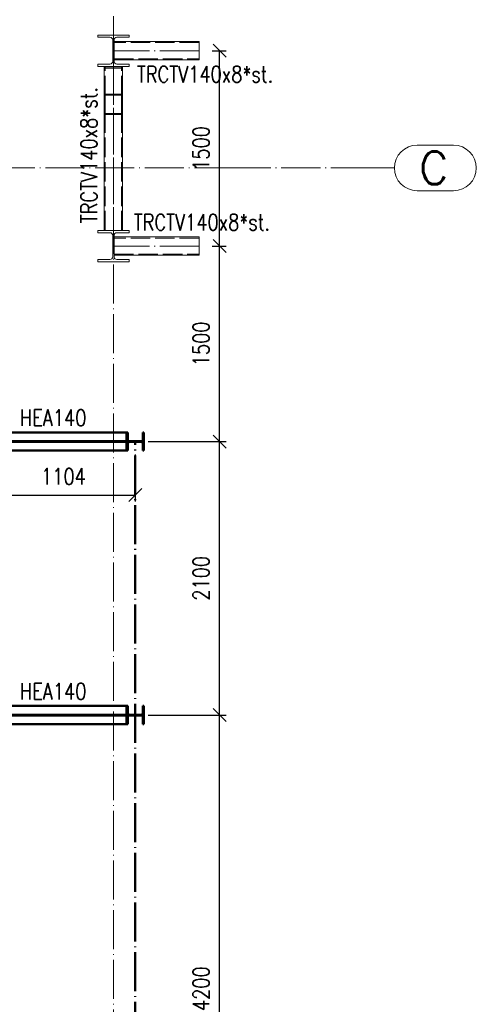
# Paper-space layout 'Layout1' of a CAD drawing. Extents: x -2 to 1243, y -36 to 596.
# Tile 51 of 84: x 725 to 796, y 358 to 509. Entities that reach past the tile are written whole.
import ezdxf

# ---------------------------------------------------------------- set-up
doc = ezdxf.new("R2010")
doc.units = 0
for name, pattern in [('ACAD_ISO02W100', [15, 12, -3]), ('ACAD_ISO04W100', [30.5, 24, -3, 0.5, -3]), ('HP_01_CER_B', [8, 5, -1, 1, -1])]:
    doc.linetypes.add(name, pattern=pattern)
doc.layers.get('0').update_dxf_attribs({"linetype": 'CONTINUOUS'})
doc.layers.get('DEFPOINTS').update_dxf_attribs({"color": 132, "linetype": 'CONTINUOUS'})
for name, color, linetype, lineweight in [('SS_1.ET-HALA_TaO-RASTR', 7, 'HP_01_CER_B', 13), ('SS_1.ET-HALA_TaO-SLOUP2', 9, 'CONTINUOUS', 13), ('SS_2.ET-HALA_TaO-LAVKA_+8.000m', 134, 'CONTINUOUS', 50), ('SS_KOTY', 3, 'CONTINUOUS', 25), ('SS_POPIS_PROFILU', 13, 'CONTINUOUS', 25), ('SS_POPIS_PROFILU_S355', 2, 'CONTINUOUS', 35), ('SS_SRAFY', 8, 'CONTINUOUS', 18)]:
    doc.layers.add(name, color=color, linetype=linetype, lineweight=lineweight)
doc.styles.add('ROMANS', font='romans.shx', dxfattribs={"width": 0.8})
doc.styles.add('romans.shx', font='romans.shx', dxfattribs={"height": 5})
doc.linetypes.add('ZIGZAG', pattern='A,0.00254,-5.08,[131,ltypeshp.shx,S=5.08,R=0,X=-5.08,Y=0],-10.16,[131,ltypeshp.shx,S=5.08,R=180,X=5.08,Y=0],-5.08', length=20.32254)
doc.dimstyles.new('A-1_(2.5)_50AS', dxfattribs={"dimtxt": 2.5, "dimasz": 2, "dimexe": 1, "dimexo": 2, "dimgap": 0, "dimtad": 0, "dimdec": 1, "dimlfac": 50, "dimrnd": 1, "dimtxsty": 'ROMANS', "dimblk1": 'OBLIQUE', "dimblk2": 'OBLIQUE', "dimsah": 1, "dimcen": 2, "dimclrd": 256, "dimclre": 256, "dimclrt": 256, "dimadec": 1, "dimazin": 2, "dimtfac": 0.714286, "dimtdec": 1, "dimtmove": 0, "dimatfit": 3, "dimldrblk": 'OPEN', "dimfxl": 1, "dimtvp": 1.142857, "dimtfill": 1, "dimtolj": 1, "dimlwd": -1, "dimlwe": -1, "dimarcsym": 0})
pattern_1 = [(45, (481.10432, 105.12424), (-0.044901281, 0.044901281), [])]

# ---------------------------------------------------------------- blocks, each defined once
blk = doc.blocks.new('_Oblique')
at = {"color": 0, "linetype": 'ByBlock', "lineweight": -2}
blk.add_line((-0.5, -0.5), (0.5, 0.5), dxfattribs=at)
blk = doc.blocks.new('*D88')
at = {"layer": 'DEFPOINTS', "color": 0, "transparency": 16777216}
for p in [(743.17, 402.52, -6549.36), (756.12, 402.52), (743.17, 318.52, -6549.36)]:
    blk.add_point(p, dxfattribs=at)
at = {"layer": 'SS_KOTY', "transparency": 16777216}
for p, q in [((745.17, 402.52), (757.12, 402.52)), ((756.12, 318.52), (756.12, 402.52)), ((745.17, 318.52), (757.12, 318.52))]:
    blk.add_line(p, q, dxfattribs=at)
at = {"layer": 'SS_KOTY', "transparency": 16777216, "xscale": 2, "yscale": 2, "zscale": 2}
for p, rotation in [((756.12, 402.52), 90), ((756.12, 318.52), 270)]:
    blk.add_blockref('_Oblique', p, dxfattribs=dict(at, rotation=rotation))
at = {"layer": 'SS_KOTY', "transparency": 16777216, "insert": (753.27, 360.52), "char_height": 2.5, "attachment_point": 5, "rotation": 90, "style": 'ROMANS', "bg_fill": 3, "box_fill_scale": 1.1, "bg_fill_color": 256, "bg_fill_true_color": 13158600, "bg_fill_transparency": 0}
blk.add_mtext('\\A1;4200', dxfattribs=at)
blk = doc.blocks.new('_OPEN')
at = {"color": 0, "linetype": 'ByBlock'}
for p, q in [((-1, 0.167), (0, 0)), ((0, 0), (-1, -0.167)), ((0, 0), (-1, 0))]:
    blk.add_line(p, q, dxfattribs=at)
blk = doc.blocks.new('*D89')
at = {"layer": 'DEFPOINTS', "color": 0, "transparency": 16777216}
for p in [(743.17, 444.52, -6549.36), (756.12, 444.52), (743.17, 402.52, -6549.36)]:
    blk.add_point(p, dxfattribs=at)
at = {"layer": 'SS_KOTY', "transparency": 16777216}
for p, q in [((745.17, 444.52), (757.12, 444.52)), ((756.12, 402.52), (756.12, 444.52)), ((745.17, 402.52), (757.12, 402.52))]:
    blk.add_line(p, q, dxfattribs=at)
at = {"layer": 'SS_KOTY', "transparency": 16777216, "xscale": 2, "yscale": 2, "zscale": 2}
for p, rotation in [((756.12, 444.52), 90), ((756.12, 402.52), 270)]:
    blk.add_blockref('_Oblique', p, dxfattribs=dict(at, rotation=rotation))
at = {"layer": 'SS_KOTY', "transparency": 16777216, "insert": (753.27, 423.52), "char_height": 2.5, "attachment_point": 5, "rotation": 90, "style": 'ROMANS', "bg_fill": 3, "box_fill_scale": 1.1, "bg_fill_color": 256, "bg_fill_true_color": 13158600, "bg_fill_transparency": 0}
blk.add_mtext('\\A1;2100', dxfattribs=at)
blk = doc.blocks.new('*D90')
at = {"layer": 'DEFPOINTS', "color": 0, "transparency": 16777216}
for p in [(752.96, 474.52, -6554.3), (756.12, 474.52), (743.17, 444.52, -6549.36)]:
    blk.add_point(p, dxfattribs=at)
at = {"layer": 'SS_KOTY', "transparency": 16777216}
for p, q in [((754.96, 474.52), (757.12, 474.52)), ((756.12, 444.52), (756.12, 474.52)), ((745.17, 444.52), (757.12, 444.52))]:
    blk.add_line(p, q, dxfattribs=at)
at = {"layer": 'SS_KOTY', "transparency": 16777216, "xscale": 2, "yscale": 2, "zscale": 2}
for p, rotation in [((756.12, 474.52), 90), ((756.12, 444.52), 270)]:
    blk.add_blockref('_Oblique', p, dxfattribs=dict(at, rotation=rotation))
at = {"layer": 'SS_KOTY', "transparency": 16777216, "insert": (753.27, 459.52), "char_height": 2.5, "attachment_point": 5, "rotation": 90, "style": 'ROMANS', "bg_fill": 3, "box_fill_scale": 1.1, "bg_fill_color": 256, "bg_fill_true_color": 13158600, "bg_fill_transparency": 0}
blk.add_mtext('\\A1;1500', dxfattribs=at)
blk = doc.blocks.new('*D91')
at = {"layer": 'DEFPOINTS', "color": 0, "transparency": 16777216}
for p in [(752.96, 504.52, -6554.3), (756.12, 504.52), (752.96, 474.52, -6554.3)]:
    blk.add_point(p, dxfattribs=at)
at = {"layer": 'SS_KOTY', "transparency": 16777216}
for p, q in [((754.96, 504.52), (757.12, 504.52)), ((756.12, 474.52), (756.12, 504.52)), ((754.96, 474.52), (757.12, 474.52))]:
    blk.add_line(p, q, dxfattribs=at)
at = {"layer": 'SS_KOTY', "transparency": 16777216, "xscale": 2, "yscale": 2, "zscale": 2}
for p, rotation in [((756.12, 504.52), 90), ((756.12, 474.52), 270)]:
    blk.add_blockref('_Oblique', p, dxfattribs=dict(at, rotation=rotation))
at = {"layer": 'SS_KOTY', "transparency": 16777216, "insert": (753.27, 489.52), "char_height": 2.5, "attachment_point": 5, "rotation": 90, "style": 'ROMANS', "bg_fill": 3, "box_fill_scale": 1.1, "bg_fill_color": 256, "bg_fill_true_color": 13158600, "bg_fill_transparency": 0}
blk.add_mtext('\\A1;1500', dxfattribs=at)
blk = doc.blocks.new('*D93')
at = {"layer": 'DEFPOINTS', "color": 0, "transparency": 16777216}
for p in [(721.1, 444.52, -6549.36), (743.17, 444.52, -6549.36), (743.17, 436.31)]:
    blk.add_point(p, dxfattribs=at)
at = {"layer": 'SS_KOTY', "transparency": 16777216}
for p, q in [((721.1, 442.52), (721.1, 435.31)), ((743.17, 442.52), (743.17, 435.31)), ((721.1, 436.31), (743.17, 436.31))]:
    blk.add_line(p, q, dxfattribs=at)
at = {"layer": 'SS_KOTY', "transparency": 16777216, "xscale": 2, "yscale": 2, "zscale": 2, "rotation": 180}
blk.add_blockref('_Oblique', (721.1, 436.31), dxfattribs=at)
at = {"layer": 'SS_KOTY', "transparency": 16777216, "xscale": 2, "yscale": 2, "zscale": 2}
blk.add_blockref('_Oblique', (743.17, 436.31), dxfattribs=at)
at = {"layer": 'SS_KOTY', "transparency": 16777216, "insert": (732.14, 439.17), "char_height": 2.5, "attachment_point": 5, "style": 'ROMANS', "bg_fill": 3, "box_fill_scale": 1.1, "bg_fill_color": 256, "bg_fill_true_color": 13158600, "bg_fill_transparency": 0}
blk.add_mtext('\\A1;1104', dxfattribs=at)

psp = doc.layouts.get("Layout1")

# ---------------------------------------------------------------- linework, layer by layer
at = {"layer": 'SS_1.ET-HALA_TaO-RASTR', "linetype": 'Continuous', "ltscale": 0.25}
for p, q in [((792.0296, 490.0242), (786.4582, 490.0242)), ((786.4582, 483.0242), (792.0296, 483.0242))]:
    psp.add_line(p, q, dxfattribs=at)
at = {"layer": 'SS_1.ET-HALA_TaO-RASTR', "linetype": 'ACAD_ISO04W100', "ltscale": 0.25}
for p, q in [((757.9592, 486.5242), (777.9582, 486.5242)), ((777.9582, 486.5242), (782.9582, 486.5242))]:
    psp.add_line(p, q, dxfattribs=at)
at = {"layer": 'SS_1.ET-HALA_TaO-RASTR', "linetype": 'Continuous', "ltscale": 0.25}
for centre, start, end in [((786.4582, 486.5242), 90, 270), ((792.0296, 486.5242), 270, 90)]:
    psp.add_arc(centre, 3.5, start, end, dxfattribs=at)
at = {"layer": 'SS_1.ET-HALA_TaO-SLOUP2', "color": 5, "linetype": 'Continuous', "ltscale": 0.25}
for p, q in [((742.2043, 506.9242), (737.4043, 506.9242)), ((737.4043, 506.9242), (737.4043, 506.5842)), ((737.4043, 506.5842), (739.2843, 506.5842)), ((740.3243, 506.5842), (742.2043, 506.5842)), ((742.2043, 506.5842), (742.2043, 506.9242)), ((739.7043, 506.1642), (739.7043, 502.8842)), ((739.9043, 502.8842), (739.9043, 506.1642)), ((739.2843, 502.4642), (737.4043, 502.4642)), ((737.4043, 502.4642), (737.4043, 502.1242)), ((737.4043, 502.1242), (742.2043, 502.1242)), ((738.4043, 497.8627), (738.4043, 502.1242)), ((742.2043, 502.4642), (740.3243, 502.4642)), ((741.2043, 502.1242), (741.2043, 497.8627)), ((742.2043, 502.1242), (742.2043, 502.4642)), ((738.4043, 497.8627), (741.2043, 497.8627)), ((738.4043, 494.7091), (738.4043, 497.8627)), ((738.5643, 497.6825), (741.0443, 497.6825)), ((738.5643, 494.8893), (738.5643, 497.6825)), ((741.0443, 497.6825), (741.0443, 494.8893)), ((741.2043, 497.8627), (741.2043, 494.7091)), ((738.4043, 476.9243), (738.4043, 494.7091)), ((738.4043, 494.7091), (741.2043, 494.7091)), ((738.5643, 494.8893), (741.0443, 494.8893)), ((741.2043, 494.7091), (741.2043, 476.9243)), ((742.2043, 476.9242), (737.4043, 476.9242)), ((737.4043, 476.9242), (737.4043, 476.5842)), ((737.4043, 476.5842), (739.2843, 476.5842)), ((739.7043, 476.1642), (739.7043, 472.8842)), ((739.9043, 472.8842), (739.9043, 476.1642)), ((740.3243, 476.5842), (742.2043, 476.5842)), ((742.2043, 476.5842), (742.2043, 476.9242)), ((739.2843, 472.4642), (737.4043, 472.4642)), ((737.4043, 472.4642), (737.4043, 472.1242)), ((737.4043, 472.1242), (742.2043, 472.1242)), ((742.2043, 472.4642), (740.3243, 472.4642)), ((742.2043, 472.1242), (742.2043, 472.4642))]:
    psp.add_line(p, q, dxfattribs=at)
at = {"layer": 'SS_1.ET-HALA_TaO-SLOUP2', "color": 9, "linetype": 'ACAD_ISO04W100', "ltscale": 0.25}
for p, q in [((739.8043, 474.5242), (739.8043, 504.5242)), ((739.8043, 496.2859), (739.8043, 504.5242)), ((739.8043, 504.5242), (739.8043, 503.4362))]:
    psp.add_line(p, q, dxfattribs=at)
at = {"layer": 'SS_1.ET-HALA_TaO-SLOUP2', "color": 9, "linetype": 'ACAD_ISO02W100', "ltscale": 0.25}
for p, q in [((738.4043, 501.8594), (741.2043, 501.8594)), ((738.5643, 497.6825), (738.5643, 502.1242)), ((738.5643, 502.0396), (741.0443, 502.0396)), ((741.0443, 497.6825), (741.0443, 502.1242)), ((738.5643, 476.9243), (738.5643, 494.8893)), ((741.0443, 476.9243), (741.0443, 494.8893))]:
    psp.add_line(p, q, dxfattribs=at)
at = {"layer": 'SS_1.ET-HALA_TaO-SLOUP2', "color": 5, "linetype": 'Continuous', "ltscale": 0.25, "extrusion": (-3.58786e-14, -8.66185e-14, -1)}
psp.add_arc((-739.2843, 506.1642), 0.42, 90, 180, dxfattribs=at)
at = {"layer": 'SS_1.ET-HALA_TaO-SLOUP2', "color": 5, "linetype": 'Continuous', "ltscale": 0.25, "extrusion": (8.66185e-14, -3.58786e-14, -1)}
psp.add_arc((-740.3243, 506.1642), 0.42, 0, 90, dxfattribs=at)
at = {"layer": 'SS_1.ET-HALA_TaO-SLOUP2', "color": 5, "linetype": 'Continuous', "ltscale": 0.25, "extrusion": (-7.17572e-14, 1.73237e-13, -1)}
for centre in [(-739.2843, 502.8842), (-739.2843, 472.8842)]:
    psp.add_arc(centre, 0.42, 180, 270, dxfattribs=at)
at = {"layer": 'SS_1.ET-HALA_TaO-SLOUP2', "color": 5, "linetype": 'Continuous', "ltscale": 0.25, "extrusion": (1.73237e-13, 7.17572e-14, -1)}
for centre in [(-740.3243, 502.8842), (-740.3243, 472.8842)]:
    psp.add_arc(centre, 0.42, 270, 0, dxfattribs=at)
at = {"layer": 'SS_1.ET-HALA_TaO-SLOUP2', "color": 5, "linetype": 'Continuous', "ltscale": 0.25, "extrusion": (-1.07636e-13, -2.59856e-13, -1)}
psp.add_arc((-739.2843, 476.1642), 0.42, 90, 180, dxfattribs=at)
at = {"layer": 'SS_1.ET-HALA_TaO-SLOUP2', "color": 5, "linetype": 'Continuous', "ltscale": 0.25, "extrusion": (2.59856e-13, -1.07636e-13, -1)}
psp.add_arc((-740.3243, 476.1642), 0.42, 0, 90, dxfattribs=at)
at = {"layer": 'SS_2.ET-HALA_TaO-LAVKA_+8.000m', "color": 1, "linetype": 'Continuous', "ltscale": 0.25}
for p, q in [((722.3043, 445.9242), (741.8443, 445.9242)), ((741.8443, 445.9242), (742.0143, 445.9242)), ((722.3043, 403.9242), (741.8443, 403.9242)), ((741.8443, 403.9242), (742.0143, 403.9242)), ((741.8443, 403.9242), (741.8443, 402.5792)), ((742.0143, 402.8192), (742.0143, 403.9242)), ((721.1693, 402.5792), (741.8443, 402.5792)), ((741.8443, 402.4692), (721.1693, 402.4692)), ((741.8443, 402.5792), (741.8443, 402.4692)), ((741.8443, 402.4692), (741.8443, 401.1242)), ((742.0143, 401.1242), (742.0143, 402.2292)), ((722.3043, 401.1242), (741.8443, 401.1242)), ((741.8443, 401.1242), (742.0143, 401.1242))]:
    psp.add_line(p, q, dxfattribs=at)
at = {"layer": 'SS_2.ET-HALA_TaO-LAVKA_+8.000m', "color": 1, "linetype": 'Continuous', "ltscale": 0.25, "extrusion": (2.27374e-13, 9.41813e-14, -1)}
psp.add_arc((-742.2543, 402.8192), 0.24, 270, 0, dxfattribs=at)
at = {"layer": 'SS_2.ET-HALA_TaO-LAVKA_+8.000m', "color": 1, "linetype": 'Continuous', "ltscale": 0.25, "extrusion": (2.27374e-13, -9.41813e-14, -1)}
psp.add_arc((-742.2543, 402.2292), 0.24, 0, 90, dxfattribs=at)

# ---------------------------------------------------------------- texts
at = {"layer": 'SS_1.ET-HALA_TaO-RASTR', "color": 7, "style": 'romans.shx'}
psp.add_text('C', height=5, dxfattribs=at).set_placement((786.7519, 484.0242))
at = {"layer": 'SS_POPIS_PROFILU', "color": 13, "style": 'romans.shx', "width": 0.8}
for p in [(725.458, 446.9242), (725.458, 404.9242)]:
    psp.add_text('HEA140', height=2.5, dxfattribs=at).set_placement(p)
at = {"layer": 'SS_POPIS_PROFILU_S355', "color": 9, "style": 'romans.shx', "width": 0.8}
psp.add_text('TRCTV140x8*st.', height=2.5, rotation=90, dxfattribs=at).set_placement((737.2969, 478.0321))

# ---------------------------------------------------------------- dimensions: what is measured, and where the dimension line sits
at = {"layer": 'SS_KOTY'}
dim = psp.add_linear_dim(base=(756.1227, 402.5242), p1=(743.1743, 318.5242, -6549.36), p2=(743.1743, 402.5242, -6549.36), angle=90, dimstyle='A-1_(2.5)_50AS', override={"dimtmove": 1}, dxfattribs=at)
dim.commit()
dim.dimension.update_dxf_attribs({"geometry": '*D88', "text_midpoint": (753.2656, 360.5242)})

# ---------------------------------------------------------------- next in the draw order: dimensions: what is measured, and where the dimension line sits
dim = psp.add_linear_dim(base=(756.1227, 444.5242), p1=(743.1743, 402.5242, -6549.36), p2=(743.1743, 444.5242, -6549.36), angle=90, dimstyle='A-1_(2.5)_50AS', override={"dimtmove": 1}, dxfattribs=at)
dim.commit()
dim.dimension.update_dxf_attribs({"geometry": '*D89', "text_midpoint": (753.2656, 423.5242)})

# ---------------------------------------------------------------- next in the draw order: hatches: boundary and pattern name
at = {"layer": 'SS_SRAFY'}
h = psp.add_hatch(dxfattribs=at)
h.set_pattern_fill('ANSI31', color=5, scale=0.02, style=0)
h.set_pattern_definition(pattern_1)
h.paths.add_polyline_path([(741.8443, 401.1242), (742.0143, 401.1242), (742.0143, 402.2292, -0.41421356), (742.2543, 402.4692), (744.0943, 402.4692, -0.41421356), (744.3343, 402.2292), (744.3343, 401.1242), (744.5043, 401.1242), (744.5043, 403.9242), (744.3343, 403.9242), (744.3343, 402.8192, -0.41421356), (744.0943, 402.5792), (742.2543, 402.5792, -0.41421356), (742.0143, 402.8192), (742.0143, 403.9242), (741.8443, 403.9242)], flags=0)

# ---------------------------------------------------------------- next in the draw order: linework, layer by layer
at = {"layer": 'SS_2.ET-HALA_TaO-LAVKA_+8.000m', "color": 1, "linetype": 'Continuous', "ltscale": 0.25}
for p, q in [((744.3343, 403.9242), (744.5043, 403.9242)), ((744.3343, 403.9242), (744.3343, 402.8192)), ((744.5043, 401.1242), (744.5043, 403.9242)), ((742.2543, 402.5792), (744.0943, 402.5792)), ((744.0943, 402.4692), (742.2543, 402.4692)), ((744.3343, 402.2292), (744.3343, 401.1242)), ((744.3343, 401.1242), (744.5043, 401.1242))]:
    psp.add_line(p, q, dxfattribs=at)
at = {"layer": 'SS_2.ET-HALA_TaO-LAVKA_+8.000m', "color": 7, "linetype": 'ACAD_ISO04W100', "ltscale": 0.25}
psp.add_line((721.1043, 402.5242), (743.1743, 402.5242), dxfattribs=at)
at = {"layer": 'SS_2.ET-HALA_TaO-LAVKA_+8.000m', "color": 1, "linetype": 'Continuous', "ltscale": 0.25, "extrusion": (-9.41813e-14, 2.27374e-13, -1)}
psp.add_arc((-744.0943, 402.8192), 0.24, 180, 270, dxfattribs=at)
at = {"layer": 'SS_2.ET-HALA_TaO-LAVKA_+8.000m', "color": 1, "linetype": 'Continuous', "ltscale": 0.25, "extrusion": (-9.41813e-14, -2.27374e-13, -1)}
psp.add_arc((-744.0943, 402.2292), 0.24, 90, 180, dxfattribs=at)

# ---------------------------------------------------------------- next in the draw order: dimensions: what is measured, and where the dimension line sits
at = {"layer": 'SS_KOTY'}
dim = psp.add_linear_dim(base=(756.1227, 474.5242), p1=(743.1743, 444.5242, -6549.36), p2=(752.9592, 474.5242, -6554.3), angle=90, dimstyle='A-1_(2.5)_50AS', override={"dimtmove": 1}, dxfattribs=at)
dim.commit()
dim.dimension.update_dxf_attribs({"geometry": '*D90', "text_midpoint": (753.2656, 459.5242)})

# ---------------------------------------------------------------- next in the draw order: linework, layer by layer
at = {"layer": 'SS_2.ET-HALA_TaO-LAVKA_+8.000m', "color": 1, "linetype": 'Continuous', "ltscale": 0.25}
psp.add_line((744.3343, 445.9242), (744.5043, 445.9242), dxfattribs=at)
at = {"layer": 'SS_2.ET-HALA_TaO-LAVKA_+8.000m', "color": 7, "linetype": 'ACAD_ISO04W100', "ltscale": 0.25}
psp.add_line((743.1743, 108.5242, -6549.36), (743.1743, 444.5242, -6549.36), dxfattribs=at)

# ---------------------------------------------------------------- next in the draw order: dimensions: what is measured, and where the dimension line sits
at = {"layer": 'SS_KOTY'}
dim = psp.add_linear_dim(base=(756.1227, 504.5242), p1=(752.9592, 474.5242, -6554.3), p2=(752.9592, 504.5242, -6554.3), angle=90, dimstyle='A-1_(2.5)_50AS', override={"dimtmove": 1}, dxfattribs=at)
dim.commit()
dim.dimension.update_dxf_attribs({"geometry": '*D91', "text_midpoint": (753.2656, 489.5242)})

# ---------------------------------------------------------------- next in the draw order: linework, layer by layer
at = {"layer": 'SS_1.ET-HALA_TaO-RASTR', "linetype": 'ACAD_ISO04W100', "ltscale": 0.25}
psp.add_line((462.4941, 486.5242), (757.9592, 486.5242), dxfattribs=at)
at = {"layer": 'SS_1.ET-HALA_TaO-SLOUP2', "color": 5, "linetype": 'Continuous', "ltscale": 0.25}
for p, q in [((752.9592, 505.9242), (739.9043, 505.9242)), ((739.9043, 503.1242), (752.9592, 503.1242)), ((752.9592, 475.9242), (739.9043, 475.9242)), ((739.9043, 473.1242), (752.9592, 473.1242))]:
    psp.add_line(p, q, dxfattribs=at)
at = {"layer": 'SS_1.ET-HALA_TaO-SLOUP2', "color": 9, "linetype": 'ACAD_ISO02W100', "ltscale": 0.25}
for p, q in [((752.9592, 505.7642), (739.9043, 505.7642)), ((739.9043, 503.2842), (752.9592, 503.2842)), ((752.9592, 475.7642), (739.9043, 475.7642)), ((739.9043, 473.2842), (752.9592, 473.2842))]:
    psp.add_line(p, q, dxfattribs=at)
at = {"layer": 'SS_1.ET-HALA_TaO-SLOUP2', "color": 9, "linetype": 'ZIGZAG', "ltscale": 0.25}
for p, q in [((752.9592, 503.1242), (752.9592, 505.9242)), ((752.9592, 473.1242), (752.9592, 475.9242))]:
    psp.add_line(p, q, dxfattribs=at)
at = {"layer": 'SS_1.ET-HALA_TaO-SLOUP2', "color": 9, "linetype": 'ACAD_ISO04W100', "ltscale": 0.25}
for p, q in [((752.9592, 504.5242), (739.8043, 504.5242)), ((752.9592, 474.5242), (739.8043, 474.5242))]:
    psp.add_line(p, q, dxfattribs=at)

# ---------------------------------------------------------------- next in the draw order: texts
at = {"layer": 'SS_POPIS_PROFILU_S355', "color": 9, "style": 'romans.shx', "width": 0.8}
for p in [(743.4226, 499.6631), (742.9429, 476.9418)]:
    psp.add_text('TRCTV140x8*st.', height=2.5, dxfattribs=at).set_placement(p)

# ---------------------------------------------------------------- next in the draw order: dimensions: what is measured, and where the dimension line sits
at = {"layer": 'SS_KOTY'}
dim = psp.add_linear_dim(base=(743.1743, 436.3125), p1=(721.1043, 444.5242, -6549.36), p2=(743.1743, 444.5242, -6549.36), dimstyle='A-1_(2.5)_50AS', dxfattribs=at)
dim.commit()
dim.dimension.update_dxf_attribs({"geometry": '*D93', "text_midpoint": (732.1393, 439.1696)})

# ---------------------------------------------------------------- next in the draw order: hatches: boundary and pattern name
at = {"layer": 'SS_SRAFY'}
h = psp.add_hatch(dxfattribs=at)
h.set_pattern_fill('ANSI31', color=5, scale=0.02, style=0)
h.set_pattern_definition(pattern_1)
h.paths.add_polyline_path([(742.0143, 444.8192), (742.0143, 445.9242), (741.8443, 445.9242), (741.8443, 443.1242), (742.0143, 443.1242), (742.0143, 444.2292, -0.41421356), (742.2543, 444.4692), (744.0943, 444.4692, -0.41421356), (744.3343, 444.2292), (744.3343, 443.1242), (744.5043, 443.1242), (744.5043, 445.9242), (744.3343, 445.9242), (744.3343, 444.8192, -0.41421356), (744.0943, 444.5792), (742.2543, 444.5792, -0.41421356)], flags=0)

# ---------------------------------------------------------------- next in the draw order: linework, layer by layer
at = {"layer": 'SS_1.ET-HALA_TaO-RASTR', "linetype": 'ACAD_ISO04W100', "ltscale": 0.25}
psp.add_line((739.8043, 53.9575), (739.8043, 515.0316), dxfattribs=at)
at = {"layer": 'SS_2.ET-HALA_TaO-LAVKA_+8.000m', "color": 1, "linetype": 'Continuous', "ltscale": 0.25}
for p, q in [((741.8443, 445.9242), (741.8443, 444.5792)), ((742.0143, 444.8192), (742.0143, 445.9242)), ((744.3343, 445.9242), (744.3343, 444.8192)), ((744.5043, 443.1242), (744.5043, 445.9242)), ((721.1693, 444.5792), (741.8443, 444.5792)), ((741.8443, 444.4692), (721.1693, 444.4692)), ((741.8443, 444.5792), (741.8443, 444.4692)), ((741.8443, 444.4692), (741.8443, 443.1242)), ((742.2543, 444.5792), (744.0943, 444.5792)), ((744.0943, 444.4692), (742.2543, 444.4692)), ((722.3043, 443.1242), (741.8443, 443.1242)), ((741.8443, 443.1242), (742.0143, 443.1242)), ((742.0143, 443.1242), (742.0143, 444.2292)), ((744.3343, 444.2292), (744.3343, 443.1242)), ((744.3343, 443.1242), (744.5043, 443.1242))]:
    psp.add_line(p, q, dxfattribs=at)
at = {"layer": 'SS_2.ET-HALA_TaO-LAVKA_+8.000m', "color": 7, "linetype": 'ACAD_ISO04W100', "ltscale": 0.25}
psp.add_line((721.1043, 444.5242), (743.1743, 444.5242), dxfattribs=at)
at = {"layer": 'SS_2.ET-HALA_TaO-LAVKA_+8.000m', "color": 1, "linetype": 'Continuous', "ltscale": 0.25, "extrusion": (3.03165e-13, 1.25575e-13, -1)}
psp.add_arc((-742.2543, 444.8192), 0.24, 270, 0, dxfattribs=at)
at = {"layer": 'SS_2.ET-HALA_TaO-LAVKA_+8.000m', "color": 1, "linetype": 'Continuous', "ltscale": 0.25, "extrusion": (3.78956e-13, -1.56969e-13, -1)}
psp.add_arc((-742.2543, 444.2292), 0.24, 0, 90, dxfattribs=at)
at = {"layer": 'SS_2.ET-HALA_TaO-LAVKA_+8.000m', "color": 1, "linetype": 'Continuous', "ltscale": 0.25, "extrusion": (-1.25575e-13, 3.03165e-13, -1)}
psp.add_arc((-744.0943, 444.8192), 0.24, 180, 270, dxfattribs=at)
at = {"layer": 'SS_2.ET-HALA_TaO-LAVKA_+8.000m', "color": 1, "linetype": 'Continuous', "ltscale": 0.25, "extrusion": (-1.56969e-13, -3.78956e-13, -1)}
psp.add_arc((-744.0943, 444.2292), 0.24, 90, 180, dxfattribs=at)

doc.saveas('drawing.dxf')
